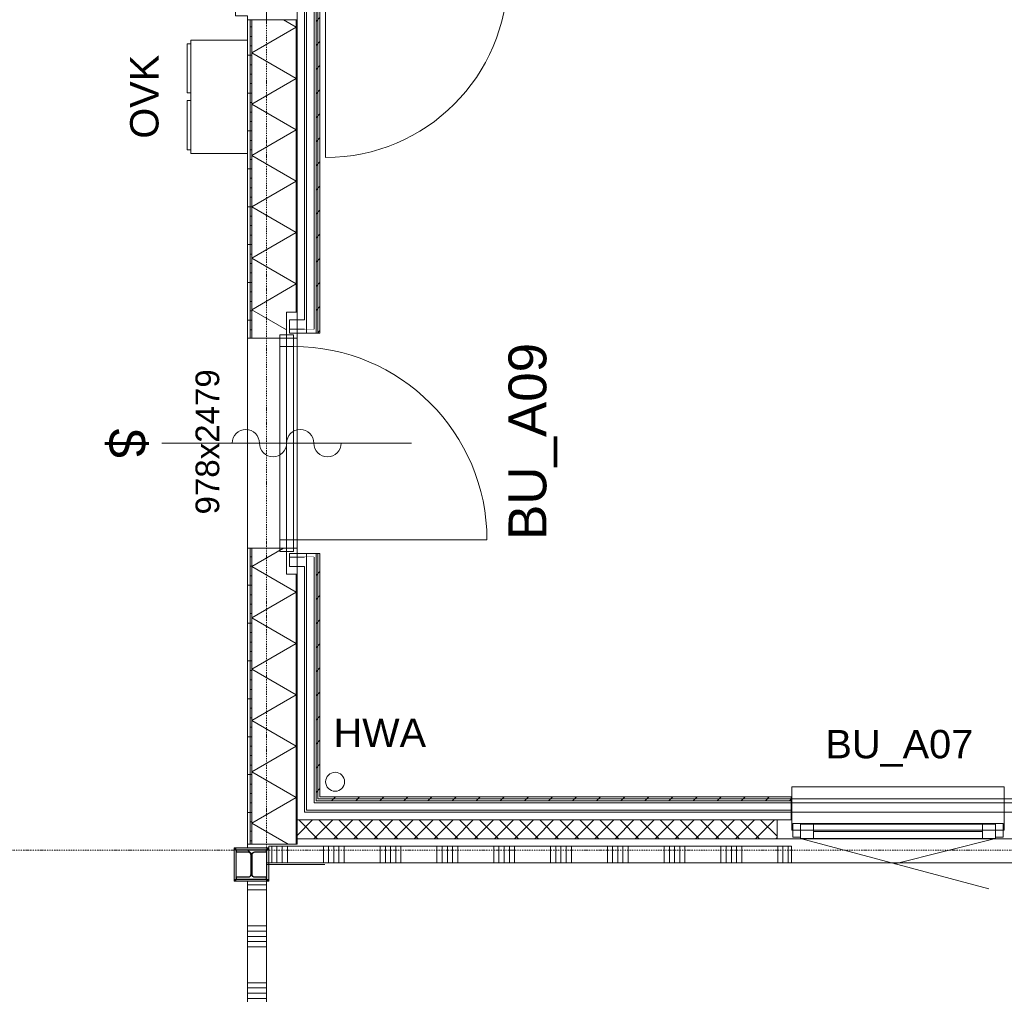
# Model space of a CAD drawing. Extents: x 0 to 92550, y 0 to 59400.
# Tile 76 of 87: x 41935 to 47135, y 33139 to 38288. Entities that reach past the tile are written whole.
import ezdxf
from ezdxf.xclip import XClip

# ---------------------------------------------------------------- set-up
doc = ezdxf.new("R2010")
doc.units = 0
doc.header["$MEASUREMENT"] = 0
doc.header["$XCLIPFRAME"] = 0
doc.linetypes.add('Streep-punt fijn', pattern=[1251.000023, 626.000023, -312.5, 0, -312.5])
doc.linetypes.add('Wipeout_Contour', pattern=[100000, 0, -100000])
for name, color, linetype in [('ZZ 21 Buitenwand algemeen', 7, 'Continuous'), ('ZZ 21 Buitenwand spouwblad baksteen', 7, 'Continuous'), ('ZZ 21 Buitenwand spouwblad hsb', 7, 'Continuous'), ('ZZ 21 Buitenwand spouwisolatie', 7, 'Continuous'), ('ZZ 22 Binnenwand metal stud', 7, 'Continuous'), ('ZZ 28 HDC staalconstructies', 7, 'Continuous'), ('ZZ 31 Waterslagen', 7, 'Continuous'), ('ZZ 34 Balustrades', 7, 'Continuous'), ('ZZ 41 Buitenwandafwerking gevelhout', 7, 'Continuous'), ('ZZ 42 Aftimmerwerk algemeen', 7, 'Continuous'), ('ZZ 52 Hemelwaterafvoeren', 7, 'Continuous'), ('ZZ 61 Elektra', 7, 'Continuous'), ('ZZ 72 Vaste inrichting', 7, 'Continuous'), ('ZZ A Stramien', 7, 'Continuous'), ('ZZ Aankleding 2D tek', 7, 'Continuous'), ('ZZ Info_tekst Algemeen', 7, 'Continuous'), ('ZZ Info_tekst Bouwbesluit', 7, 'Continuous'), ('ZZ Zone Gebruiksruimten', 7, 'Continuous')]:
    doc.layers.add(name, color=color, linetype=linetype)
doc.styles.add('GENERATED_STYLE_1', font='arial.ttf')
pattern_1 = [(180, (5738.87, 6500), (0, 200), [])]
pattern_2 = [(180, (5738.867, 6500), (0, 50), [])]
pattern_3 = [(45, (5738.87, 6500), (-63.63961, 63.63961), [])]

# ---------------------------------------------------------------- blocks, each defined once
blk = doc.blocks.new('*X59')
at = {"layer": 'ZZ 22 Binnenwand metal stud', "color": 7, "linetype": 'Continuous', "lineweight": 5, "ltscale": 0.01}
for p, q in [((43185.9, 33717.7), (43138.9, 33717.7)), ((43238.9, 33717.7), (43185.9, 33717.7)), ((43185.9, 33690.3), (43138.9, 33690.3)), ((43238.9, 33690.3), (43185.9, 33690.3)), ((43185.9, 33500), (43138.9, 33500)), ((43238.9, 33500), (43185.9, 33500)), ((43185.9, 33472.6), (43138.9, 33472.6)), ((43185.9, 33445.1), (43138.9, 33445.1)), ((43238.9, 33472.6), (43185.9, 33472.6)), ((43238.9, 33445.1), (43185.9, 33445.1)), ((43185.9, 33417.7), (43138.9, 33417.7)), ((43185.9, 33390.3), (43138.9, 33390.3)), ((43238.9, 33417.7), (43185.9, 33417.7)), ((43238.9, 33390.3), (43185.9, 33390.3)), ((43185.9, 33200), (43138.9, 33200)), ((43238.9, 33200), (43185.9, 33200)), ((43185.9, 33172.6), (43138.9, 33172.6)), ((43185.9, 33145.1), (43138.9, 33145.1)), ((43238.9, 33172.6), (43185.9, 33172.6)), ((43238.9, 33145.1), (43185.9, 33145.1)), ((43185.9, 33117.7), (43138.9, 33117.7)), ((43185.9, 33090.3), (43138.9, 33090.3)), ((43238.9, 33117.7), (43185.9, 33117.7)), ((43238.9, 33090.3), (43185.9, 33090.3)), ((43185.9, 32900), (43138.9, 32900)), ((43185.9, 32872.6), (43138.9, 32872.6)), ((43238.9, 32900), (43185.9, 32900)), ((43238.9, 32872.6), (43185.9, 32872.6)), ((43185.9, 32845.1), (43138.9, 32845.1)), ((43185.9, 32817.7), (43138.9, 32817.7)), ((43238.9, 32845.1), (43185.9, 32845.1)), ((43238.9, 32817.7), (43185.9, 32817.7)), ((43185.9, 32790.3), (43138.9, 32790.3)), ((43238.9, 32790.3), (43185.9, 32790.3)), ((43185.9, 32600), (43138.9, 32600)), ((43185.9, 32572.6), (43138.9, 32572.6)), ((43238.9, 32600), (43185.9, 32600)), ((43238.9, 32572.6), (43185.9, 32572.6)), ((43185.9, 32545.1), (43138.9, 32545.1)), ((43185.9, 32517.7), (43138.9, 32517.7)), ((43238.9, 32545.1), (43185.9, 32545.1)), ((43238.9, 32517.7), (43185.9, 32517.7)), ((43185.9, 32490.3), (43138.9, 32490.3)), ((43238.9, 32490.3), (43185.9, 32490.3)), ((43185.9, 32300), (43138.9, 32300)), ((43238.9, 32300), (43185.9, 32300)), ((43185.9, 32272.6), (43138.9, 32272.6)), ((43185.9, 32245.1), (43138.9, 32245.1)), ((43238.9, 32272.6), (43185.9, 32272.6)), ((43238.9, 32245.1), (43185.9, 32245.1)), ((43185.9, 32217.7), (43138.9, 32217.7)), ((43238.9, 32217.7), (43185.9, 32217.7)), ((43185.9, 32190.3), (43138.9, 32190.3)), ((43238.9, 32190.3), (43185.9, 32190.3)), ((43185.9, 32000), (43138.9, 32000)), ((43238.9, 32000), (43185.9, 32000)), ((43185.9, 31972.6), (43138.9, 31972.6)), ((43185.9, 31945.1), (43138.9, 31945.1)), ((43238.9, 31972.6), (43185.9, 31972.6)), ((43238.9, 31945.1), (43185.9, 31945.1)), ((43185.9, 31917.7), (43138.9, 31917.7)), ((43185.9, 31890.3), (43138.9, 31890.3)), ((43238.9, 31917.7), (43185.9, 31917.7)), ((43238.9, 31890.3), (43185.9, 31890.3)), ((43185.9, 31700), (43138.9, 31700)), ((43185.9, 31672.6), (43138.9, 31672.6)), ((43238.9, 31700), (43185.9, 31700)), ((43238.9, 31672.6), (43185.9, 31672.6)), ((43185.9, 31645.1), (43138.9, 31645.1)), ((43238.9, 31645.1), (43185.9, 31645.1)), ((43185.9, 31617.7), (43138.9, 31617.7)), ((43185.9, 31590.3), (43138.9, 31590.3)), ((43238.9, 31617.7), (43185.9, 31617.7)), ((43238.9, 31590.3), (43185.9, 31590.3)), ((43185.9, 31400), (43138.9, 31400)), ((43185.9, 31372.6), (43138.9, 31372.6)), ((43238.9, 31400), (43185.9, 31400)), ((43238.9, 31372.6), (43185.9, 31372.6)), ((43185.9, 31345.1), (43138.9, 31345.1)), ((43185.9, 31317.7), (43138.9, 31317.7)), ((43238.9, 31345.1), (43185.9, 31345.1)), ((43238.9, 31317.7), (43185.9, 31317.7)), ((43185.9, 31290.3), (43138.9, 31290.3)), ((43238.9, 31290.3), (43185.9, 31290.3)), ((43185.9, 31100), (43138.9, 31100)), ((43238.9, 31100), (43185.9, 31100)), ((43185.9, 31072.6), (43138.9, 31072.6)), ((43238.9, 31072.6), (43185.9, 31072.6)), ((43185.9, 31045.1), (43138.9, 31045.1)), ((43185.9, 31017.7), (43138.9, 31017.7)), ((43238.9, 31045.1), (43185.9, 31045.1)), ((43238.9, 31017.7), (43185.9, 31017.7)), ((43185.9, 30990.3), (43138.9, 30990.3)), ((43238.9, 30990.3), (43185.9, 30990.3)), ((43185.9, 30800), (43138.9, 30800)), ((43238.9, 30800), (43185.9, 30800)), ((43185.9, 30772.6), (43138.9, 30772.6)), ((43185.9, 30745.1), (43138.9, 30745.1)), ((43238.9, 30772.6), (43185.9, 30772.6)), ((43238.9, 30745.1), (43185.9, 30745.1)), ((43185.9, 30717.7), (43138.9, 30717.7)), ((43185.9, 30690.3), (43138.9, 30690.3)), ((43238.9, 30717.7), (43185.9, 30717.7)), ((43238.9, 30690.3), (43185.9, 30690.3)), ((43185.9, 30500), (43138.9, 30500)), ((43238.9, 30500), (43185.9, 30500)), ((43185.9, 30472.6), (43138.9, 30472.6)), ((43185.9, 30445.1), (43138.9, 30445.1)), ((43238.9, 30472.6), (43185.9, 30472.6)), ((43238.9, 30445.1), (43185.9, 30445.1)), ((43185.9, 30417.7), (43138.9, 30417.7)), ((43185.9, 30390.3), (43138.9, 30390.3)), ((43238.9, 30417.7), (43185.9, 30417.7)), ((43238.9, 30390.3), (43185.9, 30390.3)), ((43185.9, 30200), (43138.9, 30200)), ((43185.9, 30172.6), (43138.9, 30172.6)), ((43238.9, 30200), (43185.9, 30200)), ((43238.9, 30172.6), (43185.9, 30172.6)), ((43185.9, 30145.1), (43138.9, 30145.1)), ((43185.9, 30117.7), (43138.9, 30117.7)), ((43238.9, 30145.1), (43185.9, 30145.1)), ((43238.9, 30117.7), (43185.9, 30117.7)), ((43185.9, 30090.3), (43138.9, 30090.3)), ((43238.9, 30090.3), (43185.9, 30090.3)), ((43185.9, 29900), (43138.9, 29900)), ((43185.9, 29872.6), (43138.9, 29872.6)), ((43238.9, 29900), (43185.9, 29900)), ((43238.9, 29872.6), (43185.9, 29872.6)), ((43185.9, 29845.1), (43138.9, 29845.1)), ((43185.9, 29817.7), (43138.9, 29817.7)), ((43238.9, 29845.1), (43185.9, 29845.1)), ((43238.9, 29817.7), (43185.9, 29817.7))]:
    blk.add_line(p, q, dxfattribs=at)
blk = doc.blocks.new('*X157')
at = {"layer": 'ZZ 21 Buitenwand spouwblad hsb', "color": 7, "linetype": 'Continuous', "lineweight": 5, "ltscale": 0.01}
for p, q in [((43327.5, 35495.5), (43160.9, 35399.3)), ((43395.9, 35263.6), (43160.9, 35399.3)), ((43395.9, 35263.6), (43160.9, 35127.9)), ((43395.9, 34992.2), (43160.9, 35127.9)), ((43395.9, 34992.2), (43160.9, 34856.6)), ((43395.9, 34720.9), (43160.9, 34856.6)), ((43395.9, 34720.9), (43160.9, 34585.2)), ((43395.9, 34449.5), (43160.9, 34585.2)), ((43395.9, 34449.5), (43160.9, 34313.8)), ((43395.9, 34178.2), (43160.9, 34313.8)), ((43395.9, 34178.2), (43160.9, 34042.5)), ((43352.2, 33932), (43160.9, 34042.5))]:
    blk.add_line(p, q, dxfattribs=at)
blk = doc.blocks.new('*X158')
at = {"layer": 'ZZ 21 Buitenwand spouwblad hsb', "color": 7, "linetype": 'Continuous', "lineweight": 5, "ltscale": 0.01}
for p, q in [((43395.9, 38248.5), (43327.4, 38288)), ((43395.9, 38248.5), (43160.9, 38112.8)), ((43395.9, 37977.1), (43160.9, 38112.8)), ((43395.9, 37977.1), (43160.9, 37841.5)), ((43395.9, 37705.8), (43160.9, 37841.5)), ((43395.9, 37705.8), (43160.9, 37570.1)), ((43395.9, 37434.4), (43160.9, 37570.1)), ((43395.9, 37434.4), (43160.9, 37298.8)), ((43395.9, 37163.1), (43160.9, 37298.8)), ((43395.9, 37163.1), (43160.9, 37027.4)), ((43395.9, 36891.7), (43160.9, 37027.4)), ((43395.9, 36891.7), (43160.9, 36756)), ((43344.9, 36649.8), (43160.9, 36756))]:
    blk.add_line(p, q, dxfattribs=at)
blk = doc.blocks.new('*X200')
at = {"layer": 'ZZ 22 Binnenwand metal stud', "color": 7, "linetype": 'Continuous', "lineweight": 5, "ltscale": 0.01}
for p, q in [((43266.3, 33921), (43266.3, 33833)), ((43293.7, 33921), (43293.7, 33833)), ((43321.2, 33921), (43321.2, 33833)), ((43348.6, 33921), (43348.6, 33833)), ((43538.9, 33921), (43538.9, 33833)), ((43566.3, 33921), (43566.3, 33833)), ((43593.7, 33921), (43593.7, 33833)), ((43621.2, 33921), (43621.2, 33833)), ((43648.6, 33921), (43648.6, 33833)), ((43838.9, 33921), (43838.9, 33833)), ((43866.3, 33921), (43866.3, 33833)), ((43893.7, 33921), (43893.7, 33833)), ((43921.2, 33921), (43921.2, 33833)), ((43948.6, 33921), (43948.6, 33833)), ((44138.9, 33921), (44138.9, 33833)), ((44166.3, 33921), (44166.3, 33833)), ((44193.7, 33921), (44193.7, 33833)), ((44221.2, 33921), (44221.2, 33833)), ((44248.6, 33921), (44248.6, 33833)), ((44438.9, 33921), (44438.9, 33833)), ((44466.3, 33921), (44466.3, 33833)), ((44493.7, 33921), (44493.7, 33833)), ((44521.2, 33921), (44521.2, 33833)), ((44548.6, 33921), (44548.6, 33833)), ((44738.9, 33921), (44738.9, 33833)), ((44766.3, 33921), (44766.3, 33833)), ((44793.7, 33921), (44793.7, 33833)), ((44821.2, 33921), (44821.2, 33833)), ((44848.6, 33921), (44848.6, 33833)), ((45038.9, 33921), (45038.9, 33833)), ((45066.3, 33921), (45066.3, 33833)), ((45093.7, 33921), (45093.7, 33833)), ((45121.2, 33921), (45121.2, 33833)), ((45148.6, 33921), (45148.6, 33833)), ((45338.9, 33921), (45338.9, 33833)), ((45366.3, 33921), (45366.3, 33833)), ((45393.7, 33921), (45393.7, 33833)), ((45421.2, 33921), (45421.2, 33833)), ((45448.6, 33921), (45448.6, 33833)), ((45638.9, 33921), (45638.9, 33833)), ((45666.3, 33921), (45666.3, 33833)), ((45693.7, 33921), (45693.7, 33833)), ((45721.2, 33921), (45721.2, 33833)), ((45748.6, 33921), (45748.6, 33833)), ((45938.9, 33921), (45938.9, 33833)), ((45966.3, 33921), (45966.3, 33833)), ((45993.7, 33921), (45993.7, 33833))]:
    blk.add_line(p, q, dxfattribs=at)
blk = doc.blocks.new('Drawing_1_1', base_point=(5738.9, 6500))
at = {"layer": 'ZZ 21 Buitenwand algemeen', "linetype": 'Continuous', "lineweight": 0, "true_color": 0x000000}
h = blk.add_hatch(dxfattribs=at)
h.set_pattern_fill('415_Isolatie_ruit_0001', color=18, style=0, pattern_type=2)
h.set_pattern_definition([(225, (5738.87, 6500), (-53.03301, 53.03301), []), (315, (5738.87, 6500), (53.03301, 53.03301), [])])
h.paths.add_polyline_path([(43399.9, 34061), (43399.9, 33961), (45934.9, 33961), (45934.9, 34061)])
at = {"layer": 'ZZ 21 Buitenwand spouwblad hsb', "linetype": 'Continuous', "lineweight": 0, "true_color": 0x000000}
h = blk.add_hatch(dxfattribs=at)
h.set_pattern_fill('930_Lijnen_vert_200_0001', color=18, style=0, pattern_type=2)
h.set_pattern_definition(pattern_1)
h.paths.add_polyline_path([(43138.9, 38288), (43138.9, 36605.5), (43151.9, 36605.5), (43151.9, 38288)])
h = blk.add_hatch(dxfattribs=at)
h.set_pattern_fill('325_Hout_plaatmateriaal__BC', color=18, style=0, pattern_type=2)
h.set_pattern_definition(pattern_2)
h.paths.add_polyline_path([(43160.9, 38288), (43151.9, 38288), (43151.9, 36605.5), (43160.9, 36605.5)])
at = {"layer": 'ZZ 21 Buitenwand spouwblad hsb', "linetype": 'Continuous', "lineweight": 0, "true_color": 0x7f7f7f}
for points in [[(43395.9, 36742.5), (43399.9, 36742.5), (43399.9, 38288), (43395.9, 38288)], [(43399.9, 35358.5), (43395.9, 35358.5), (43395.9, 33932), (43399.9, 33932)]]:
    blk.add_hatch(color=8, dxfattribs=at).paths.add_polyline_path(points)
at = {"layer": 'ZZ 21 Buitenwand spouwblad hsb', "linetype": 'Continuous', "lineweight": 0, "true_color": 0x000000}
h = blk.add_hatch(dxfattribs=at)
h.set_pattern_fill('930_Lijnen_vert_200_0001', color=18, style=0, pattern_type=2)
h.set_pattern_definition(pattern_1)
h.paths.add_polyline_path([(43138.9, 33932), (43151.9, 33932), (43151.9, 35495.5), (43138.9, 35495.5)])
h = blk.add_hatch(dxfattribs=at)
h.set_pattern_fill('325_Hout_plaatmateriaal__BC', color=18, style=0, pattern_type=2)
h.set_pattern_definition(pattern_2)
h.paths.add_polyline_path([(43151.9, 35495.5), (43151.9, 33932), (43160.9, 33932), (43160.9, 35495.5)])
at = {"layer": 'ZZ 28 HDC staalconstructies', "linetype": 'Continuous', "lineweight": 0, "true_color": 0x000000}
h = blk.add_hatch(dxfattribs=at)
h.set_pattern_fill('515_Staal_0001', color=18, style=0, pattern_type=2)
h.set_pattern_definition([(315, (43078.87, 33748), (159.1, 159.1), []), (315, (43025.83, 33694.97), (159.1, 159.1), [])])
h.paths.add_polyline_path([(43238.9, 33748), (43238.9, 33757), (43176.9, 33757, -0.414214), (43161.9, 33772), (43161.9, 33876, -0.414214), (43176.9, 33891), (43238.9, 33891), (43238.9, 33900), (43078.9, 33900), (43078.9, 33891), (43140.9, 33891, -0.414214), (43155.9, 33876), (43155.9, 33772, -0.414214), (43140.9, 33757), (43078.9, 33757), (43078.9, 33748)])
at = {"layer": 'ZZ 42 Aftimmerwerk algemeen', "linetype": 'Continuous', "lineweight": 0, "true_color": 0x7f7f7f}
for points in [[(43078.9, 33912), (43066.9, 33912), (43078.9, 33900)], [(43078.9, 33900), (43066.9, 33912), (43066.9, 33900)], [(43078.9, 33900), (43238.9, 33900), (43238.9, 33912), (43078.9, 33912)], [(43238.9, 33900), (43250.9, 33912), (43238.9, 33912)], [(43238.9, 33900), (43250.9, 33900), (43250.9, 33912)], [(43078.9, 33748), (43078.9, 33900), (43066.9, 33900), (43066.9, 33748)], [(43238.9, 33900), (43238.9, 33748), (43250.9, 33748), (43250.9, 33900)], [(43078.9, 33748), (43066.9, 33736), (43078.9, 33736)], [(43066.9, 33748), (43066.9, 33736), (43078.9, 33748)], [(43238.9, 33748), (43078.9, 33748), (43078.9, 33736), (43238.9, 33736)], [(43238.9, 33748), (43250.9, 33736), (43250.9, 33748)], [(43238.9, 33736), (43250.9, 33736), (43238.9, 33748)]]:
    blk.add_hatch(color=8, dxfattribs=at).paths.add_polyline_path(points)
at = {"layer": 'ZZ 21 Buitenwand algemeen', "color": 7, "linetype": 'Continuous', "lineweight": 15, "ltscale": 0.01}
blk.add_line((45934.9, 34061), (45934.9, 33961), dxfattribs=at)
blk.add_line((45934.9, 34061), (45934.9, 33961), dxfattribs=at)
at = {"layer": 'ZZ 21 Buitenwand algemeen', "color": 7, "linetype": 'Continuous', "lineweight": 5, "ltscale": 0.01}
blk.add_line((47212.9, 33961), (45934.9, 33961), dxfattribs=at)
at = {"layer": 'ZZ 21 Buitenwand algemeen', "color": 7, "linetype": 'Continuous', "lineweight": 15, "ltscale": 0.01, "flags": 128}
for points in [[(45934.9, 34061), (43399.9, 34061)], [(43399.9, 34061), (43399.9, 33961)], [(43399.9, 33961), (45934.9, 33961)]]:
    blk.add_lwpolyline(points, dxfattribs=at)
at = {"layer": 'ZZ 21 Buitenwand spouwblad hsb', "color": 7, "linetype": 'Continuous', "lineweight": 9, "ltscale": 0.01}
for p, q in [((43151.9, 38288), (43151.9, 36605.5)), ((43160.9, 38288), (43160.9, 36605.5)), ((43395.9, 36742.5), (43395.9, 38288)), ((43399.9, 36742.5), (43344.9, 36742.5)), ((43151.9, 36605.5), (43138.9, 36605.5)), ((43151.9, 36605.5), (43138.9, 36605.5)), ((43160.9, 36605.5), (43151.9, 36605.5)), ((43160.9, 36605.5), (43151.9, 36605.5)), ((43344.9, 36605.5), (43160.9, 36605.5)), ((43395.9, 36605.5), (43160.9, 36605.5)), ((43399.9, 36605.5), (43395.9, 36605.5)), ((43151.9, 35495.5), (43138.9, 35495.5)), ((43151.9, 35495.5), (43138.9, 35495.5)), ((43151.9, 35495.5), (43151.9, 33932)), ((43160.9, 35495.5), (43151.9, 35495.5)), ((43160.9, 35495.5), (43151.9, 35495.5)), ((43160.9, 35495.5), (43160.9, 33932)), ((43344.9, 35495.5), (43160.9, 35495.5)), ((43395.9, 35495.5), (43160.9, 35495.5)), ((43399.9, 35495.5), (43395.9, 35495.5)), ((43399.9, 35358.5), (43344.9, 35358.5)), ((43395.9, 33932), (43395.9, 35358.5))]:
    blk.add_line(p, q, dxfattribs=at)
at = {"layer": 'ZZ 21 Buitenwand spouwblad hsb', "color": 7, "linetype": 'Continuous', "lineweight": 9, "ltscale": 0.01, "flags": 128}
for points in [[(43138.9, 38288), (43138.9, 36605.5)], [(43151.9, 38288), (43138.9, 38288)], [(43160.9, 38288), (43151.9, 38288)], [(43395.9, 38288), (43160.9, 38288)], [(43399.9, 38288), (43395.9, 38288)], [(43399.9, 36742.5), (43399.9, 38288)], [(43138.9, 35495.5), (43138.9, 33932)], [(43399.9, 33932), (43399.9, 35358.5)], [(43151.9, 33932), (43138.9, 33932)], [(43160.9, 33932), (43151.9, 33932)], [(43395.9, 33932), (43160.9, 33932)], [(43399.9, 33932), (43395.9, 33932)]]:
    blk.add_lwpolyline(points, dxfattribs=at)
at = {"layer": 'ZZ 21 Buitenwand spouwisolatie', "color": 7, "linetype": 'Continuous', "lineweight": 9, "ltscale": 0.01, "flags": 128}
for points in [[(43238.9, 38512), (43238.9, 38288)], [(43238.9, 38288), (43388.9, 38288)]]:
    blk.add_lwpolyline(points, dxfattribs=at)
at = {"layer": 'ZZ 22 Binnenwand metal stud', "color": 7, "linetype": 'Continuous', "lineweight": 15, "ltscale": 0.01}
blk.add_line((46010.9, 33921), (46010.9, 33833), dxfattribs=at)
blk.add_line((46010.9, 33921), (46010.9, 33833), dxfattribs=at)
at = {"layer": 'ZZ 22 Binnenwand metal stud', "color": 7, "linetype": 'Continuous', "lineweight": 5, "ltscale": 0.01}
blk.add_line((47136.9, 33833), (46010.9, 33833), dxfattribs=at)
at = {"layer": 'ZZ 22 Binnenwand metal stud', "color": 7, "linetype": 'Continuous', "lineweight": 15, "ltscale": 0.01, "flags": 128}
for points in [[(46010.9, 33921), (43250.9, 33921)], [(43250.9, 33921), (43250.9, 33833)], [(43250.9, 33833), (46010.9, 33833)], [(43138.9, 33736), (43238.9, 33736)], [(43138.9, 33736), (43138.9, 29700)], [(43238.9, 29800), (43238.9, 33736)]]:
    blk.add_lwpolyline(points, dxfattribs=at)
at = {"layer": 'ZZ 28 HDC staalconstructies', "color": 7, "linetype": 'Continuous', "lineweight": 25, "ltscale": 0.01, "flags": 128}
blk.add_lwpolyline([(43238.9, 33748), (43238.9, 33757), (43176.9, 33757, -0.414214), (43161.9, 33772), (43161.9, 33876, -0.414214), (43176.9, 33891), (43238.9, 33891), (43238.9, 33900), (43078.9, 33900), (43078.9, 33891), (43140.9, 33891, -0.414214), (43155.9, 33876), (43155.9, 33772, -0.414214), (43140.9, 33757), (43078.9, 33757), (43078.9, 33748)], format="xyb", close=True, dxfattribs=at)
at = {"layer": 'ZZ 31 Waterslagen', "color": 7, "linetype": 'Continuous', "lineweight": 9, "ltscale": 0.01}
for p, q in [((47133.9, 34235.5), (46013.9, 34235.5)), ((47133.9, 34005.5), (46013.9, 34005.5))]:
    blk.add_line(p, q, dxfattribs=at)
at = {"layer": 'ZZ 34 Balustrades', "color": 7, "linetype": 'Continuous', "lineweight": 9, "ltscale": 0.01}
blk.add_line((43550.9, 37560), (43550.9, 38520), dxfattribs=at)
blk.add_arc((43550.9, 38520), 960, 270, 0, dxfattribs=at)
at = {"layer": 'ZZ 41 Buitenwandafwerking gevelhout', "color": 7, "linetype": 'Continuous', "lineweight": 9, "ltscale": 0.01}
for p, q in [((43308.9, 36622.5), (43308.9, 36539.5)), ((43308.9, 36539.5), (43308.9, 36561.5)), ((43308.9, 36561.5), (43380.9, 36561.5)), ((43308.9, 35539.5), (43308.9, 36561.5)), ((43308.9, 36561.5), (43380.9, 36561.5)), ((43380.9, 36561.5), (43380.9, 35539.5)), ((42684.9, 36050.5), (44004.9, 36050.5)), ((43308.9, 35539.5), (43308.9, 35561.5)), ((43308.9, 35561.5), (43308.9, 35478.5)), ((43380.9, 35539.5), (43308.9, 35539.5)), ((43380.9, 35539.5), (43308.9, 35539.5)), ((43380.9, 35539.5), (44402.9, 35539.5)), ((46018.9, 34042), (46086.9, 34042)), ((46018.9, 33970), (46018.9, 34042)), ((46086.9, 34037), (46058.9, 34037)), ((46058.9, 34037), (46058.9, 33970)), ((46058.9, 34037), (46126.9, 34037)), ((46058.9, 33962), (46058.9, 34037)), ((46086.9, 34042), (46086.9, 34037)), ((46086.9, 34042), (47060.9, 34042)), ((46126.9, 34037), (46126.9, 33962)), ((46126.9, 34037), (47020.9, 34037)), ((47020.9, 33962), (47020.9, 34037)), ((47020.9, 34037), (47088.9, 34037)), ((47060.9, 34037), (47060.9, 34042)), ((47060.9, 34042), (47128.9, 34042)), ((47088.9, 34037), (47060.9, 34037)), ((47088.9, 33970), (47088.9, 34037)), ((47088.9, 34037), (47088.9, 33962)), ((47128.9, 34042), (47128.9, 33970)), ((46058.9, 33970), (46018.9, 33970)), ((46058.9, 33962), (47053.8, 33695.4)), ((46126.9, 33962), (46058.9, 33962)), ((47020.9, 33999.5), (46126.9, 33999.5)), ((47020.9, 33962), (46126.9, 33962)), ((47020.9, 33962), (46126.9, 33962)), ((47088.9, 33962), (46556.3, 33828.7)), ((47088.9, 33962), (47020.9, 33962)), ((47128.9, 33970), (47088.9, 33970))]:
    blk.add_line(p, q, dxfattribs=at)
at = {"layer": 'ZZ 41 Buitenwandafwerking gevelhout', "color": 7, "linetype": 'Continuous', "lineweight": 5, "ltscale": 0.01}
for p, q in [((43380.9, 36561.5), (43380.9, 35539.5)), ((43308.9, 35561.5), (43308.9, 36539.5))]:
    blk.add_line(p, q, dxfattribs=at)
at = {"layer": 'ZZ 41 Buitenwandafwerking gevelhout', "color": 7, "linetype": 'Continuous', "lineweight": 5, "ltscale": 0.01, "flags": 128}
for points in [[(43399.9, 34061), (43399.9, 34111)], [(43399.9, 34061), (46008.9, 34061)]]:
    blk.add_lwpolyline(points, dxfattribs=at)
at = {"layer": 'ZZ 41 Buitenwandafwerking gevelhout', "color": 7, "linetype": 'Continuous', "lineweight": 9, "ltscale": 0.01}
for centre, radius, start, end in [((43380.9, 35539.5), 1022, 0, 90), ((43128.9, 36050.5), 72, 0, 180), ((43416.9, 36050.5), 72, 0, 180), ((43272.9, 36050.5), 72, 180, 0), ((43560.9, 36050.5), 72, 180, 0)]:
    blk.add_arc(centre, radius, start, end, dxfattribs=at)
at = {"layer": 'ZZ 42 Aftimmerwerk algemeen', "color": 7, "linetype": 'Continuous', "lineweight": 9, "ltscale": 0.01, "flags": 128}
for points in [[(43066.9, 33912), (43078.9, 33912)], [(43066.9, 33912), (43066.9, 33736)], [(43238.9, 33912), (43078.9, 33912)], [(43250.9, 33912), (43238.9, 33912)], [(43250.9, 33748), (43250.9, 33912)], [(43078.9, 33748), (43078.9, 33900)], [(43078.9, 33900), (43238.9, 33900)], [(43238.9, 33900), (43238.9, 33748)], [(43066.9, 33736), (43078.9, 33736)], [(43238.9, 33748), (43078.9, 33748)], [(43078.9, 33736), (43250.9, 33736)], [(43250.9, 33736), (43250.9, 33748)]]:
    blk.add_lwpolyline(points, dxfattribs=at)
at = {"layer": 'ZZ 52 Hemelwaterafvoeren', "color": 7, "linetype": 'Continuous', "lineweight": 9, "ltscale": 0.01, "flags": 128}
blk.add_lwpolyline([(43650.9, 34262, 1), (43550.9, 34262, 1)], format="xyb", close=True, dxfattribs=at)
at = {"layer": 'ZZ 61 Elektra', "color": 7, "linetype": 'Continuous', "lineweight": 5, "ltscale": 0.01, "flags": 128}
for points in [[(43138.9, 37581.3), (43138.9, 38180.3), (42838.3, 38180.3), (42838.3, 37581.3), (43138.9, 37581.3), (42838.3, 37581.3), (42838.3, 38180.3), (43138.9, 38180.3)], [(42838.3, 38161.2), (42819.3, 38161.2), (42819.3, 37900.9), (42838.3, 37900.9)], [(42819.2, 37600.3), (42838.3, 37600.3), (42838.3, 37860.7), (42819.2, 37860.7)]]:
    blk.add_lwpolyline(points, close=True, dxfattribs=at)
at = {"layer": 'ZZ A Stramien', "color": 7, "linetype": 'Streep-punt fijn', "lineweight": 9, "ltscale": 0.01}
for p, q in [((43238.9, 6500), (43238.9, 52900)), ((8788.9, 33900), (61238.9, 33900))]:
    blk.add_line(p, q, dxfattribs=at)
at = {"layer": 'ZZ Aankleding 2D tek', "color": 7, "linetype": 'Continuous', "lineweight": 9, "ltscale": 0.01}
blk.add_line((43238.9, 33824), (43546.3, 33824), dxfattribs=at)
at = {"layer": 'ZZ Zone Gebruiksruimten', "color": 255, "linetype": 'Continuous', "lineweight": 0, "ltscale": 0.01, "flags": 128}
blk.add_lwpolyline([(54758.9, 33833), (43238.9, 33833), (43238.9, 29800), (54758.9, 29800)], close=True, dxfattribs=at)
at = {"layer": 'ZZ 72 Vaste inrichting', "color": 7, "linetype": 'Continuous', "lineweight": 25, "ltscale": 0.01}
for name in ['*X200', '*X59']:
    blk.add_blockref(name, (0, 0), dxfattribs=at)
at = {"layer": 'ZZ 41 Buitenwandafwerking gevelhout', "color": 7, "linetype": 'Continuous', "lineweight": 5, "attachment_point": 1, "rotation": 90, "style": 'GENERATED_STYLE_1'}
for s, insert, char_height in [('\\A1;{\\pql;\\fArial|b0|i0|c0|p0;\\W1.000000;BU_A09}', (44516.6, 35539.7), 200), ('\\A1;{\\pql;\\fArial|b0|i0|c0|p0;\\W1.000000;978x2479}', (42863.7, 35674), 125)]:
    blk.add_mtext(s, dxfattribs=dict(at, insert=insert, char_height=char_height))
at = {"layer": 'ZZ 41 Buitenwandafwerking gevelhout', "color": 7, "linetype": 'Continuous', "lineweight": 5, "insert": (46190.8, 34342.5), "char_height": 150, "attachment_point": 7, "style": 'GENERATED_STYLE_1'}
blk.add_mtext('\\A1;{\\pql;\\fArial|b0|i0|c0|p0;\\W1.000000;BU_A07}', dxfattribs=at)
at = {"layer": 'ZZ Info_tekst Algemeen', "color": 7, "linetype": 'Continuous', "lineweight": 5, "insert": (42594.1, 37880.8), "char_height": 150, "attachment_point": 5, "rotation": 90, "style": 'GENERATED_STYLE_1'}
blk.add_mtext('\\A1;{\\pqc;\\fArial|b0|i0|c0|p0;\\W1.000000;OVK}', dxfattribs=at)
at = {"layer": 'ZZ Info_tekst Algemeen', "color": 7, "linetype": 'Continuous', "lineweight": 5, "insert": (43837, 34520.6), "char_height": 150, "attachment_point": 5, "style": 'GENERATED_STYLE_1'}
blk.add_mtext('\\A1;{\\pqc;\\fArial|b0|i0|c0|p0;\\W1.000000;HWA}', dxfattribs=at)
at = {"layer": 'ZZ Info_tekst Bouwbesluit', "color": 7, "linetype": 'Continuous', "lineweight": 5, "insert": (42493.4, 36050.5), "char_height": 200, "attachment_point": 5, "rotation": 270, "style": 'GENERATED_STYLE_1'}
blk.add_mtext('\\A1;{\\pqc;\\fArial|b0|i0|c0|p0;\\W1.000000;$}', dxfattribs=at)
at = {"color": 254, "linetype": 'Wipeout_Contour', "lineweight": 0, "ltscale": 227275.81939}
blk.add_wipeout([(43489.9, 36652.5), (43359.9, 36652.5), (43359.9, 36632.5), (43489.9, 36632.5)], dxfattribs=at).dxf.layer = 'ZZ 21 Buitenwand spouwblad baksteen'
at = {"color": 254, "linetype": 'Wipeout_Contour', "lineweight": 0, "ltscale": 224250.78749}
blk.add_wipeout([(43489.9, 35468.5), (43359.9, 35468.5), (43359.9, 35448.5), (43489.9, 35448.5)], dxfattribs=at).dxf.layer = 'ZZ 21 Buitenwand spouwblad baksteen'
at = {"layer": 'ZZ 41 Buitenwandafwerking gevelhout', "color": 7, "linetype": 'Continuous', "lineweight": 9, "ltscale": 0.01}
for p, q in [((43380.9, 36622.5), (43308.9, 36622.5)), ((43380.9, 36561.5), (43380.9, 36622.5)), ((43380.9, 35478.5), (43380.9, 35539.5)), ((43308.9, 35478.5), (43380.9, 35478.5))]:
    blk.add_line(p, q, dxfattribs=at)
at = {"color": 254, "linetype": 'Wipeout_Contour', "lineweight": 0, "ltscale": 227289.71582}
blk.add_wipeout([(43439.9, 36702.5), (43359.9, 36702.5), (43359.9, 36652.5), (43439.9, 36652.5)], dxfattribs=at).dxf.layer = 'ZZ 21 Buitenwand spouwblad baksteen'
at = {"color": 254, "linetype": 'Wipeout_Contour', "lineweight": 0, "ltscale": 224084.761177}
blk.add_wipeout([(43439.9, 35448.5), (43359.9, 35448.5), (43359.9, 35398.5), (43439.9, 35398.5)], dxfattribs=at).dxf.layer = 'ZZ 21 Buitenwand spouwblad baksteen'
at = {"layer": 'ZZ 21 Buitenwand spouwblad baksteen', "color": 7, "linetype": 'Continuous', "lineweight": 15, "ltscale": 0.01}
for p, q in [((43359.9, 36652.5), (43439.9, 36652.5)), ((43439.9, 36652.5), (43489.9, 36652.5)), ((43439.9, 35448.5), (43359.9, 35448.5)), ((43489.9, 35448.5), (43439.9, 35448.5))]:
    blk.add_line(p, q, dxfattribs=at)
at = {"layer": 'ZZ 21 Buitenwand spouwblad baksteen', "color": 7, "linetype": 'Continuous', "lineweight": 15, "ltscale": 0.01, "flags": 128}
for points in [[(43439.9, 36702.5), (43359.9, 36702.5)], [(43359.9, 36652.5), (43359.9, 36702.5)], [(43359.9, 36632.5), (43359.9, 36652.5)], [(43359.9, 36632.5), (43489.9, 36632.5)], [(43489.9, 35468.5), (43359.9, 35468.5)], [(43359.9, 35468.5), (43359.9, 35448.5)], [(43359.9, 35448.5), (43359.9, 35398.5)], [(43359.9, 35398.5), (43439.9, 35398.5)]]:
    blk.add_lwpolyline(points, dxfattribs=at)
at = {"layer": 'ZZ 21 Buitenwand spouwblad hsb', "color": 7, "linetype": 'Continuous', "lineweight": 9, "ltscale": 0.01}
for p, q in [((43344.9, 36742.5), (43344.9, 36605.5)), ((43344.9, 35495.5), (43344.9, 35358.5))]:
    blk.add_line(p, q, dxfattribs=at)
at = {"layer": 'ZZ 21 Buitenwand spouwblad hsb', "color": 255, "linetype": 'Continuous', "lineweight": 0, "ltscale": 0.01}
blk.add_line((43399.9, 36742.5), (43399.9, 35358.5), dxfattribs=at)
at = {"layer": 'ZZ 21 Buitenwand spouwblad hsb', "color": 7, "linetype": 'Continuous', "lineweight": 9, "ltscale": 0.01, "flags": 128}
blk.add_lwpolyline([(43399.9, 36742.5), (43344.9, 36742.5), (43344.9, 35358.5), (43399.9, 35358.5)], close=True, dxfattribs=at)
at = {"layer": 'ZZ 41 Buitenwandafwerking gevelhout', "color": 7, "linetype": 'Continuous', "lineweight": 5, "ltscale": 0.01, "flags": 128}
for points in [[(43399.9, 45845), (43399.9, 36632.5)], [(43399.9, 35468.5), (43399.9, 34111)]]:
    blk.add_lwpolyline(points, dxfattribs=at)
at = {"layer": 'ZZ Zone Gebruiksruimten', "color": 255, "linetype": 'Continuous', "lineweight": 0, "ltscale": 0.01, "flags": 128}
blk.add_lwpolyline([(43074.9, 38350), (34488.9, 38350), (34488.9, 28155), (35626.9, 28155), (35626.9, 28257), (35850.9, 28257), (35850.9, 28155), (43126.9, 28155), (43126.9, 28257), (43350.9, 28257), (43350.9, 28155), (50758.9, 28155), (50758.9, 29700), (43138.9, 29700), (43138.9, 33736), (43066.9, 33736), (43066.9, 33912), (43138.9, 33912), (43138.9, 38308), (43074.9, 38308)], close=True, dxfattribs=at)
at = {"layer": 'ZZ 72 Vaste inrichting', "color": 7, "linetype": 'Continuous', "lineweight": 25, "ltscale": 0.01}
for name in ['*X158', '*X157']:
    blk.add_blockref(name, (0, 0), dxfattribs=at)
at = {"color": 254, "linetype": 'Wipeout_Contour', "lineweight": 0, "ltscale": 170614.81243}
blk.add_wipeout([(43489.9, 36632.5), (43509.9, 36632.5), (43489.9, 36652.5)], dxfattribs=at).dxf.layer = 'ZZ 21 Buitenwand spouwblad baksteen'
at = {"color": 254, "linetype": 'Wipeout_Contour', "lineweight": 0, "ltscale": 168361.656982}
blk.add_wipeout([(43489.9, 35448.5), (43509.9, 35468.5), (43489.9, 35468.5)], dxfattribs=at).dxf.layer = 'ZZ 21 Buitenwand spouwblad baksteen'
at = {"color": 254, "linetype": 'Wipeout_Contour', "lineweight": 0, "ltscale": 165929.455173}
blk.add_wipeout([(43509.9, 34171), (43489.9, 34171), (43489.9, 34151)], dxfattribs=at).dxf.layer = 'ZZ 21 Buitenwand spouwblad baksteen'
at = {"color": 254, "linetype": 'Wipeout_Contour', "lineweight": 0, "ltscale": 170581.096044}
blk.add_wipeout([(43439.9, 36652.5), (43489.9, 36652.5), (43439.9, 36702.5)], dxfattribs=at).dxf.layer = 'ZZ 21 Buitenwand spouwblad baksteen'
at = {"color": 254, "linetype": 'Wipeout_Contour', "lineweight": 0, "ltscale": 168211.786093}
blk.add_wipeout([(43439.9, 35398.5), (43489.9, 35448.5), (43439.9, 35448.5)], dxfattribs=at).dxf.layer = 'ZZ 21 Buitenwand spouwblad baksteen'
at = {"color": 254, "linetype": 'Wipeout_Contour', "lineweight": 0, "ltscale": 165779.498727}
blk.add_wipeout([(43489.9, 34151), (43439.9, 34151), (43439.9, 34101)], dxfattribs=at).dxf.layer = 'ZZ 21 Buitenwand spouwblad baksteen'
at = {"color": 254, "linetype": 'Wipeout_Contour', "lineweight": 0, "ltscale": 170642.873164}
blk.add_wipeout([(43509.9, 36652.5), (43489.9, 36652.5), (43509.9, 36632.5)], dxfattribs=at).dxf.layer = 'ZZ 21 Buitenwand spouwblad baksteen'
at = {"color": 254, "linetype": 'Wipeout_Contour', "lineweight": 0, "ltscale": 248704.842516}
blk.add_wipeout([(43509.9, 34171), (43509.9, 34151), (59989.9, 34151), (59989.9, 34171)], dxfattribs=at).dxf.layer = 'ZZ 21 Buitenwand spouwblad baksteen'
at = {"color": 254, "linetype": 'Wipeout_Contour', "lineweight": 0, "ltscale": 243546.047719}
blk.add_wipeout([(43489.9, 48151), (43489.9, 36652.5), (43509.9, 36652.5), (43509.9, 48151)], dxfattribs=at).dxf.layer = 'ZZ 21 Buitenwand spouwblad baksteen'
at = {"color": 254, "linetype": 'Wipeout_Contour', "lineweight": 0, "ltscale": 165931.427984}
blk.add_wipeout([(43509.9, 34171), (43489.9, 34151), (43509.9, 34151)], dxfattribs=at).dxf.layer = 'ZZ 21 Buitenwand spouwblad baksteen'
at = {"layer": 'ZZ 41 Buitenwandafwerking gevelhout', "color": 7, "linetype": 'Continuous', "lineweight": 9, "ltscale": 0.01, "flags": 128}
blk.add_lwpolyline([(43520.9, 36632.5), (43520.9, 45845)], dxfattribs=at)
at = {"color": 254, "linetype": 'Wipeout_Contour', "lineweight": 0, "ltscale": 170651.43514}
blk.add_wipeout([(43439.9, 36702.5), (43489.9, 36652.5), (43489.9, 36702.5)], dxfattribs=at).dxf.layer = 'ZZ 21 Buitenwand spouwblad baksteen'
at = {"color": 254, "linetype": 'Wipeout_Contour', "lineweight": 0, "ltscale": 248508.632097}
blk.add_wipeout([(43489.9, 34101), (59939.9, 34101), (59939.9, 34151), (43489.9, 34151)], dxfattribs=at).dxf.layer = 'ZZ 21 Buitenwand spouwblad baksteen'
at = {"layer": 'ZZ 21 Buitenwand spouwblad baksteen', "color": 7, "linetype": 'Continuous', "lineweight": 15, "ltscale": 0.01, "flags": 128}
blk.add_lwpolyline([(43509.9, 36632.5), (43489.9, 36632.5)], dxfattribs=at)
at = {"layer": 'ZZ 31 Waterslagen', "color": 7, "linetype": 'Continuous', "lineweight": 9, "ltscale": 0.01}
for p, q in [((46013.9, 34235.5), (46013.9, 34005.5)), ((47133.9, 34235.5), (47133.9, 34005.5))]:
    blk.add_line(p, q, dxfattribs=at)
at = {"layer": 'ZZ 41 Buitenwandafwerking gevelhout', "color": 7, "linetype": 'Continuous', "lineweight": 5, "ltscale": 0.01}
for p, q in [((43449.9, 36632.5), (43399.9, 36632.5)), ((43449.9, 36632.5), (43399.9, 36632.5)), ((43499.9, 36632.5), (43449.9, 36632.5)), ((43499.9, 36632.5), (43449.9, 36632.5)), ((43520.9, 36632.5), (43499.9, 36632.5)), ((43520.9, 36632.5), (43499.9, 36632.5)), ((46008.9, 34182), (46008.9, 34161)), ((46008.9, 34182), (46008.9, 34161)), ((46008.9, 34161), (46008.9, 34111)), ((46008.9, 34161), (46008.9, 34111)), ((46008.9, 34111), (46008.9, 34061)), ((46008.9, 34111), (46008.9, 34061))]:
    blk.add_line(p, q, dxfattribs=at)
at = {"color": 254, "linetype": 'Wipeout_Contour', "lineweight": 0, "ltscale": 243435.897803}
blk.add_wipeout([(43439.9, 48101), (43439.9, 36702.5), (43489.9, 36702.5), (43489.9, 48101)], dxfattribs=at).dxf.layer = 'ZZ 21 Buitenwand spouwblad baksteen'
at = {"color": 254, "linetype": 'Wipeout_Contour', "lineweight": 0, "ltscale": 165786.544426}
blk.add_wipeout([(43489.9, 34151), (43439.9, 34101), (43489.9, 34101)], dxfattribs=at).dxf.layer = 'ZZ 21 Buitenwand spouwblad baksteen'
at = {"layer": 'ZZ 41 Buitenwandafwerking gevelhout', "linetype": 'Continuous', "lineweight": 0, "true_color": 0x000000}
h = blk.add_hatch(dxfattribs=at)
h.set_pattern_fill('310_Naaldhout__01__0001', color=18, style=0, pattern_type=2)
h.set_pattern_definition(pattern_3)
h.paths.add_polyline_path([(43499.9, 45845), (43499.9, 36632.5), (43520.9, 36632.5), (43520.9, 45845)])
at = {"layer": 'ZZ 21 Buitenwand spouwblad baksteen', "color": 7, "linetype": 'Continuous', "lineweight": 15, "ltscale": 0.01}
for p, q in [((43489.9, 36702.5), (43489.9, 48101)), ((43489.9, 36652.5), (43489.9, 36702.5)), ((59939.9, 34151), (43489.9, 34151))]:
    blk.add_line(p, q, dxfattribs=at)
at = {"layer": 'ZZ 21 Buitenwand spouwblad baksteen', "color": 7, "linetype": 'Continuous', "lineweight": 15, "ltscale": 0.01, "flags": 128}
for points in [[(43509.9, 36632.5), (43509.9, 48171)], [(43439.9, 48101), (43439.9, 36702.5)], [(59989.9, 34171), (43509.9, 34171)], [(43439.9, 34101), (43439.9, 34151)], [(43439.9, 34101), (59939.9, 34101)]]:
    blk.add_lwpolyline(points, dxfattribs=at)
at = {"layer": 'ZZ 41 Buitenwandafwerking gevelhout', "color": 7, "linetype": 'Continuous', "lineweight": 5, "ltscale": 0.01}
for p, q in [((43449.9, 36632.5), (43449.9, 45845)), ((43499.9, 36632.5), (43499.9, 45845)), ((46008.9, 34111), (43449.9, 34111))]:
    blk.add_line(p, q, dxfattribs=at)
at = {"color": 254, "linetype": 'Wipeout_Contour', "lineweight": 0, "ltscale": 222861.591398}
blk.add_wipeout([(43489.9, 35448.5), (43489.9, 34171), (43509.9, 34171), (43509.9, 35448.5)], dxfattribs=at).dxf.layer = 'ZZ 21 Buitenwand spouwblad baksteen'
at = {"layer": 'ZZ 41 Buitenwandafwerking gevelhout', "linetype": 'Continuous', "lineweight": 0, "true_color": 0x000000}
h = blk.add_hatch(dxfattribs=at)
h.set_pattern_fill('310_Naaldhout__01__0001', color=18, style=0, pattern_type=2)
h.set_pattern_definition(pattern_3)
h.paths.add_polyline_path([(43520.9, 34161), (46008.9, 34161), (46008.9, 34182), (43520.9, 34182)])
at = {"layer": 'ZZ 41 Buitenwandafwerking gevelhout', "color": 7, "linetype": 'Continuous', "lineweight": 9, "ltscale": 0.01, "flags": 128}
blk.add_lwpolyline([(46008.9, 34182), (43520.9, 34182)], dxfattribs=at)
at = {"color": 254, "linetype": 'Wipeout_Contour', "lineweight": 0, "ltscale": 168363.115781}
blk.add_wipeout([(43489.9, 35448.5), (43509.9, 35448.5), (43509.9, 35468.5)], dxfattribs=at).dxf.layer = 'ZZ 21 Buitenwand spouwblad baksteen'
at = {"color": 254, "linetype": 'Wipeout_Contour', "lineweight": 0, "ltscale": 222664.41227}
blk.add_wipeout([(43439.9, 35398.5), (43439.9, 34151), (43489.9, 34151), (43489.9, 35398.5)], dxfattribs=at).dxf.layer = 'ZZ 21 Buitenwand spouwblad baksteen'
at = {"layer": 'ZZ 41 Buitenwandafwerking gevelhout', "linetype": 'Continuous', "lineweight": 0, "true_color": 0x000000}
h = blk.add_hatch(dxfattribs=at)
h.set_pattern_fill('310_Naaldhout__01__0001', color=18, style=0, pattern_type=2)
h.set_pattern_definition(pattern_3)
h.paths.add_polyline_path([(43520.9, 34182), (43499.9, 34182), (43499.9, 34161)])
h = blk.add_hatch(dxfattribs=at)
h.set_pattern_fill('310_Naaldhout__01__0001', color=18, style=0, pattern_type=2)
h.set_pattern_definition(pattern_3)
h.paths.add_polyline_path([(43520.9, 34182), (43499.9, 34161), (43520.9, 34161)])
at = {"layer": 'ZZ 41 Buitenwandafwerking gevelhout', "color": 7, "linetype": 'Continuous', "lineweight": 5, "ltscale": 0.01}
for p in [(43499.9, 34182), (43499.9, 34182), (46008.9, 34161)]:
    blk.add_line(p, (43499.9, 34161), dxfattribs=at)
at = {"layer": 'ZZ 41 Buitenwandafwerking gevelhout', "color": 7, "linetype": 'Continuous', "lineweight": 9, "ltscale": 0.01, "flags": 128}
blk.add_lwpolyline([(43520.9, 34182), (43520.9, 35468.5)], dxfattribs=at)
at = {"color": 254, "linetype": 'Wipeout_Contour', "lineweight": 0, "ltscale": 168217.549797}
blk.add_wipeout([(43439.9, 35398.5), (43489.9, 35398.5), (43489.9, 35448.5)], dxfattribs=at).dxf.layer = 'ZZ 21 Buitenwand spouwblad baksteen'
at = {"layer": 'ZZ 41 Buitenwandafwerking gevelhout', "linetype": 'Continuous', "lineweight": 0, "true_color": 0x000000}
h = blk.add_hatch(dxfattribs=at)
h.set_pattern_fill('310_Naaldhout__01__0001', color=18, style=0, pattern_type=2)
h.set_pattern_definition(pattern_3)
h.paths.add_polyline_path([(43499.9, 35468.5), (43499.9, 34182), (43520.9, 34182), (43520.9, 35468.5)])
at = {"layer": 'ZZ 21 Buitenwand spouwblad baksteen', "color": 7, "linetype": 'Continuous', "lineweight": 15, "ltscale": 0.01}
for p, q in [((43489.9, 35398.5), (43489.9, 35448.5)), ((43489.9, 34151), (43489.9, 35398.5))]:
    blk.add_line(p, q, dxfattribs=at)
at = {"layer": 'ZZ 21 Buitenwand spouwblad baksteen', "color": 7, "linetype": 'Continuous', "lineweight": 15, "ltscale": 0.01, "flags": 128}
for points in [[(43509.9, 35468.5), (43489.9, 35468.5)], [(43509.9, 34171), (43509.9, 35468.5)], [(43439.9, 35398.5), (43439.9, 34151)]]:
    blk.add_lwpolyline(points, dxfattribs=at)
at = {"layer": 'ZZ 41 Buitenwandafwerking gevelhout', "color": 7, "linetype": 'Continuous', "lineweight": 5, "ltscale": 0.01}
for p, q in [((43449.9, 35468.5), (43399.9, 35468.5)), ((43449.9, 35468.5), (43399.9, 35468.5)), ((43449.9, 34111), (43449.9, 35468.5)), ((43499.9, 35468.5), (43449.9, 35468.5)), ((43499.9, 35468.5), (43449.9, 35468.5)), ((43499.9, 34182), (43499.9, 35468.5)), ((43520.9, 35468.5), (43499.9, 35468.5)), ((43520.9, 35468.5), (43499.9, 35468.5))]:
    blk.add_line(p, q, dxfattribs=at)

msp = doc.modelspace()

# ---------------------------------------------------------------- block references
at = {"color": 7, "linetype": 'Continuous', "lineweight": 25, "ltscale": 0.01}
ref = msp.add_blockref('Drawing_1_1', (5738.9, 6500), dxfattribs=at)
XClip(ref).set_block_clipping_path([(1000, 1000), (66950, 58400)])

doc.saveas('drawing.dxf')
